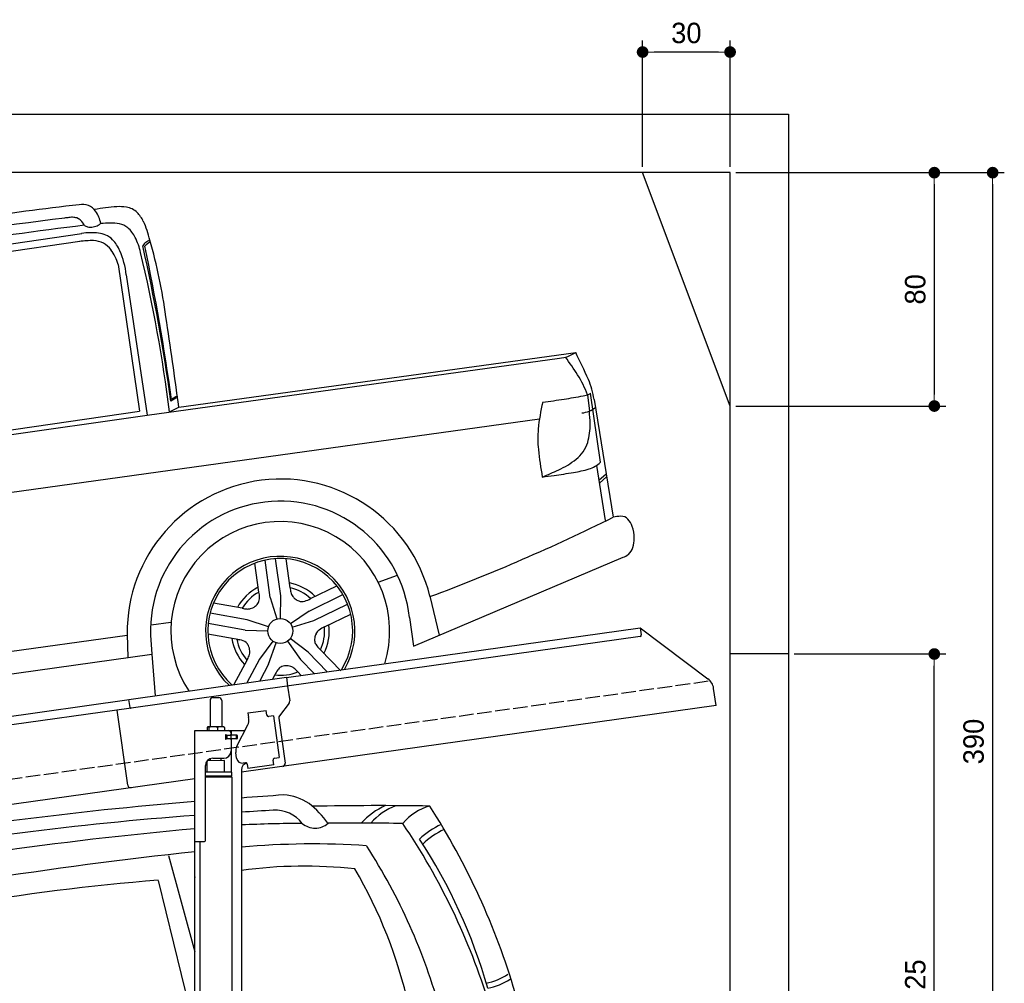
# Model space of a CAD drawing. Extents: x -311 to 6440, y -844 to 6274.
# Tile 6 of 6: x 3064 to 6440, y 2971 to 6274. Entities that reach past the tile are written whole.
import ezdxf

# ---------------------------------------------------------------- set-up
doc = ezdxf.new("R2010")
doc.units = 0
doc.header["$LTSCALE"] = 10
doc.header["$MEASUREMENT"] = 0
doc.linetypes.add('GEN3', pattern=[6.25, 5, -1.25])
doc.layers.get('0').update_dxf_attribs({"linetype": 'CONTINUOUS'})
doc.layers.get('DEFPOINTS').update_dxf_attribs({"linetype": 'CONTINUOUS'})
for name, color, linetype in [('3', 6, 'GEN3'), ('CAR', 1, 'CONTINUOUS'), ('SICHTBARE_KANTEN_DIN_', 7, 'CONTINUOUS')]:
    doc.layers.add(name, color=color, linetype=linetype)
doc.layers.add('AM_0', color=7, linetype='CONTINUOUS', lineweight=30)
doc.layers.add('AM_5', color=3, linetype='CONTINUOUS', lineweight=15)
doc.dimstyles.new('KLAUS_DXF', dxfattribs={"dimscale": 20, "dimtxt": 3.5, "dimasz": 2, "dimexe": 2, "dimexo": 1, "dimgap": 1.5, "dimtad": 1, "dimlfac": 0.1, "dimdsep": 46, "dimtxsty": 'Standard', "dimblk": 'DOT', "dimcen": 2, "dimclrd": 256, "dimclre": 256, "dimclrt": 2, "dimadec": 0, "dimazin": 0, "dimtfac": 1, "dimtmove": 2, "dimatfit": 3, "dimfxl": 1, "dimtolj": 1, "dimarcsym": 0})

# ---------------------------------------------------------------- blocks, each defined once
blk = doc.blocks.new('_DOT')
at = {"color": 0, "linetype": 'ByBlock'}
blk.add_line((-0.5, 0), (-1, 0), dxfattribs=at)
at = {"color": 0, "linetype": 'ByBlock', "const_width": 0.5}
blk.add_lwpolyline([(-0.25, 0, 1), (0.25, 0, 1)], format="xyb", close=True, dxfattribs=at)
blk = doc.blocks.new('*D5')
at = {"layer": 'AM_5', "lineweight": -2, "transparency": 16777216}
for p, q in [((5199.5, 5770), (5199.5, 6203.4)), ((5499.5, 5770), (5499.5, 6203.4)), ((5459.5, 6163.4), (5239.5, 6163.4))]:
    blk.add_line(p, q, dxfattribs=at)
at = {"layer": 'DEFPOINTS', "color": 0, "transparency": 16777216}
for p in [(5199.5, 6163.4), (5199.5, 5750), (5499.5, 5750)]:
    blk.add_point(p, dxfattribs=at)
at = {"layer": 'AM_5', "lineweight": -2, "transparency": 16777216, "xscale": 40, "yscale": 40, "zscale": 40, "rotation": 180}
blk.add_blockref('_DOT', (5199.5, 6163.4), dxfattribs=at)
at = {"layer": 'AM_5', "lineweight": -2, "transparency": 16777216, "xscale": 40, "yscale": 40, "zscale": 40}
blk.add_blockref('_DOT', (5499.5, 6163.4), dxfattribs=at)
at = {"layer": 'AM_5', "color": 2, "transparency": 16777216, "insert": (5349.5, 6228.4), "char_height": 70, "attachment_point": 5}
blk.add_mtext('\\A1;30', dxfattribs=at)
blk = doc.blocks.new('*D7')
at = {"layer": 'AM_5', "lineweight": -2, "transparency": 16777216}
for p, q in [((5519.5, 5750), (6239.5, 5750)), ((6199.5, 5710), (6199.5, 4990)), ((5519.5, 4950), (6239.5, 4950))]:
    blk.add_line(p, q, dxfattribs=at)
at = {"layer": 'DEFPOINTS', "color": 0, "transparency": 16777216}
for p in [(5499.5, 5750), (5499.5, 4950), (6199.5, 4950)]:
    blk.add_point(p, dxfattribs=at)
at = {"layer": 'AM_5', "lineweight": -2, "transparency": 16777216, "xscale": 40, "yscale": 40, "zscale": 40}
for p, rotation in [((6199.5, 5750), 90), ((6199.5, 4950), 270)]:
    blk.add_blockref('_DOT', p, dxfattribs=dict(at, rotation=rotation))
at = {"layer": 'AM_5', "color": 2, "transparency": 16777216, "insert": (6134.5, 5350), "char_height": 70, "attachment_point": 5, "rotation": 90}
blk.add_mtext('\\A1;80', dxfattribs=at)
blk = doc.blocks.new('*D10')
at = {"layer": 'AM_5', "lineweight": -2, "transparency": 16777216}
for p, q in [((5719.5, 4100), (6239.5, 4100)), ((6199.5, 1890), (6199.5, 4060)), ((6219.5, 1850), (6239.5, 1850))]:
    blk.add_line(p, q, dxfattribs=at)
at = {"layer": 'DEFPOINTS', "color": 0, "transparency": 16777216}
for p in [(5699.5, 4100), (6199.5, 4100), (6199.5, 1850)]:
    blk.add_point(p, dxfattribs=at)
at = {"layer": 'AM_5', "lineweight": -2, "transparency": 16777216, "xscale": 40, "yscale": 40, "zscale": 40}
for p, rotation in [((6199.5, 4100), 90), ((6199.5, 1850), 270)]:
    blk.add_blockref('_DOT', p, dxfattribs=dict(at, rotation=rotation))
at = {"layer": 'AM_5', "color": 2, "transparency": 16777216, "insert": (6134.5, 2975), "char_height": 70, "attachment_point": 5, "rotation": 90}
blk.add_mtext('\\A1;225', dxfattribs=at)
blk = doc.blocks.new('*D13')
at = {"layer": 'AM_5', "lineweight": -2, "transparency": 16777216}
for p, q in [((5519.5, 5750), (6439.5, 5750)), ((6399.5, 5710), (6399.5, 1890)), ((6019.5, 1850), (6439.5, 1850))]:
    blk.add_line(p, q, dxfattribs=at)
at = {"layer": 'DEFPOINTS', "color": 0, "transparency": 16777216}
for p in [(5499.5, 5750), (5999.5, 1850), (6399.5, 1850)]:
    blk.add_point(p, dxfattribs=at)
at = {"layer": 'AM_5', "lineweight": -2, "transparency": 16777216, "xscale": 40, "yscale": 40, "zscale": 40}
for p, rotation in [((6399.5, 5750), 90), ((6399.5, 1850), 270)]:
    blk.add_blockref('_DOT', p, dxfattribs=dict(at, rotation=rotation))
at = {"layer": 'AM_5', "color": 2, "transparency": 16777216, "insert": (6334.5, 3800), "char_height": 70, "attachment_point": 5, "rotation": 90}
blk.add_mtext('\\A1;390', dxfattribs=at)
blk = doc.blocks.new('Car195K_OG')
at = {"layer": 'CAR'}
for p, q in [((23121, 2973.4), (23649.1, 3051.7)), ((23642.7, 3024.1), (23249, 2965.9)), ((23773.2, 2944.6), (23846.3, 2442.1)), ((23801.5, 2909.9), (23872.7, 2429)), ((23981.4, 2455.9), (25342.2, 2643.7)), ((23872.7, 2429), (25286.3, 2623.8)), ((25382.1, 2498.3), (25388.9, 2442.7)), ((25427.3, 2267.1), (25392.5, 2503.5)), ((25405, 2482), (25470.3, 2078.4)), ((23311.6, 2364.5), (23846.3, 2442.1)), ((23949.2, 2439.5), (23981.4, 2455.9)), ((22118.2, 1984.9), (25217.9, 2415.7)), ((22179.4, 2187.5), (23872.7, 2429)), ((25412.9, 2255.8), (25442.6, 2067.6)), ((25421.9, 2205.8), (25446.2, 2227.7)), ((25423.5, 2195.2), (25447.8, 2217.1)), ((24295.1, 1804), (24277.1, 1931.4)), ((24330.7, 1809), (24312.8, 1936.5)), ((24363.1, 1837), (24349.2, 1936.2)), ((24785.6, 1637.2), (25504.9, 1941.4)), ((24256.2, 1821.9), (24242.2, 1921.2)), ((24665.2, 1855.9), (24730.7, 1880.5)), ((24433.4, 1799.6), (24523.5, 1843.5)), ((24295.1, 1804), (24317.1, 1730)), ((24329.9, 1731.8), (24330.7, 1809)), ((24428.4, 1757.1), (24544.1, 1813.5)), ((24842.3, 1807.7), (24873.5, 1674.5)), ((24198.9, 1766.6), (24100.2, 1784)), ((24428.4, 1757.1), (24364.8, 1713.2)), ((24444.2, 1724.7), (24559.8, 1781.1)), ((24215.4, 1727.2), (24088.7, 1749.5)), ((24288.6, 1702.5), (24215.4, 1727.2)), ((24370.5, 1701.6), (24444.2, 1724.7)), ((24480.8, 1702.5), (24570.9, 1746.5)), ((24771.9, 1735.3), (24785.6, 1637.2)), ((23886.7, 1710.4), (23954.3, 1719)), ((24209.2, 1691.7), (24082.5, 1714)), ((24209.2, 1691.7), (24286.4, 1689.8)), ((22114, 1440), (23804.5, 1674.5)), ((23804.4, 1677.9), (23806.6, 1597.7)), ((23884.8, 1674), (23889.5, 1609.7)), ((24190.8, 1658.4), (24081.4, 1677.7)), ((24180.2, 1660.3), (24184.8, 1659.4)), ((24184.8, 1659.4), (24190.8, 1658.4)), ((24303.8, 1654.2), (24257.7, 1592.2)), ((24425, 1615.7), (24363.6, 1662.6)), ((24289.5, 1575.3), (24315.1, 1648.2)), ((24354.4, 1653.7), (24399.1, 1590.7)), ((24466.9, 1624.1), (24536.6, 1552)), ((22049.2, 1351.9), (23889.5, 1609.7)), ((23889.5, 1609.7), (23900, 1467)), ((24216, 1590.4), (24170.6, 1505)), ((24257.7, 1592.2), (24214.6, 1511.2)), ((24399.1, 1590.7), (24445.5, 1542.7)), ((24425, 1615.7), (24489.6, 1548.8)), ((24289.5, 1575.3), (24258.7, 1517.4)), ((24310.4, 1538), (24302.8, 1523.6)), ((24315.5, 1547.5), (24315.5, 1547.5)), ((24389.3, 1549.1), (24401.4, 1536.5))]:
    blk.add_line(p, q, dxfattribs=at)
blk.add_circle((24329.4, 1688.8), 43, dxfattribs=at)
for centre, radius, start, end in [((24725.5, -6417.7), 9629, 96.47446, 100.85339), ((23649.3, 3077.1), 73.4, 72.0898, 97.6069), ((23650, 3094.4), 56.9, 35.9086, 67.3631), ((23832.5, 2323.2), 822.5, 94.426, 99.8167), ((23777.6, 2991.2), 152.2, 80.9074, 93.2384), ((23792.1, 3075.4), 66.8, 45.6842, 81.7861), ((23634, 2858.3), 249.5, 96.8777, 100.1641), ((23616, 3021.3), 85.5, 85.9946, 97.9359), ((23619.3, 3068.3), 38.4, 65.5879, 86.0234), ((23621.7, 3072.3), 92.9, 8.1919, 36.7067), ((23759.7, 3045.6), 110.8, 25.2971, 44.499), ((25070.3, -9124.1), 12317.2, 96.90144, 99.99265), ((26225.5, -17672.4), 20910, 97.05182, 98.40228), ((23619.1, 3070.4), 36.5, 43.8646, 64.7121), ((23571.1, 3022.9), 104.1, 32.7935, 44.4029), ((23680.9, 3113.3), 40.8, 236.7299, 252.2157), ((23679.7, 3115.2), 42.2, 254.5709, 281.4228), ((23677.8, 3128.9), 56, 280.5355, 299.3451), ((23656.4, 3163.5), 96.7, 300.338, 306.2448), ((24992.5, -27275.5), 30388, 92.35054, 92.41212), ((23751.8, 2946.5), 140.6, 79.1301, 92.2727), ((23766, 3022.2), 63.5, 49.8976, 78.8423), ((23558.5, 2950.6), 333.3, 13.5316, 25.2706), ((23681.2, 2826.2), 227.8, 83.6924, 98.3399), ((23693.9, 2957.4), 96, 67.0925, 82.6238), ((23701.6, 2978.4), 73.7, 44.3659, 66.3045), ((23739.3, 2993.6), 102.6, 25.6956, 48.8006), ((23619.1, 2931.2), 238, 13.3074, 26.6844), ((23681.1, 2759.7), 267.2, 88.2709, 98.5554), ((23687.6, 2951), 75.8, 35.4766, 88.7967), ((23675.9, 2952.7), 110.1, 33.0246, 44.5609), ((23635.1, 2926), 158.8, 24.3684, 33.0808), ((23887.9, 2992), 34.5, 123.6947, 150.1279), ((17572.8, 1598.4), 6441.6, 7.83556, 12.65201), ((23985.5, 2871.9), 182.2, 123.8481, 131.5184), ((16913.2, 1530.4), 7106.9, 7.69928, 12.003), ((23911.8, 2953.6), 79.8, 111.4449, 122.6702), ((21876.5, 2471.8), 2081.9, 8.1279, 15.5124), ((23634.9, 2909.8), 142.6, 14.1152, 37.0506), ((23504.4, 2874.6), 299.2, 6.7816, 23.0043), ((19067.5, 1841.9), 4918.1, 6.9798, 13.4516), ((3868, -234.4), 20292.5, 7.61845, 8.50319), ((25277.4, 2737.4), 113.9, 274.4979, 304.6598), ((19320.8, -258.7), 6684.3, 24.85685, 25.73491), ((24475.6, 2009.6), 1035.8, 32.5449, 36.6162), ((25068, 2387.6), 333.1, 19.424, 32.5525), ((25106.2, 2436.6), 302.2, 8.6549, 22.2609), ((25352.2, 2585.8), 92.4, 279.5157, 293.1633), ((25383.2, 2513), 13.3, 293.7852, 314.5208), ((24013.3, 2397.8), 98.4, 111.6743, 126.8161), ((24034.6, 2357.7), 147.5, 113.2074, 122.0972), ((25942.2, 2306.9), 732.4, 166.8492, 174.193), ((25053.2, 4029.9), 1566.2, 276.4431, 279.1472), ((25022.3, 4325), 1862.6, 278.6443, 280.6814), ((25354, 2524), 88.5, 276.2862, 308.9628), ((24890.6, 2391.9), 500.9, 0.8296, 5.8111), ((25188, 2392.5), 203.5, 343.5756, 1.8745), ((25594, 2348.5), 381.8, 175.1142, 185.6841), ((25270.7, 2370.7), 118.1, 307.9631, 342.404), ((26340.9, 2425.2), 1132.6, 185.8029, 190.6157), ((25161.6, 2508.3), 293.7, 294.5805, 308.219), ((25357.4, 2342.6), 102.8, 287.1634, 312.7722), ((24805, 3250.7), 1117.2, 292.2247, 295.3737), ((24945.3, 4549.5), 2349.8, 277.8917, 279.53), ((25284.5, 2575.9), 347.3, 278.2404, 287.2987), ((24330.8, 1683.2), 526.4, 13.6855, 180.5716), ((24401.2, 8420.5), 6258.8, 277.58739, 277.95954), ((24329.4, 1688.8), 444.9, 6.0029, 181.8997), ((24329.4, 1688.8), 375.1, 342.6049, 213.2261), ((22517.5, 8033.8), 6647.2, 290.47429, 296.3734), ((25500.6, 1955.7), 126.4, 91.5686, 103.8722), ((25497.5, 2049.1), 32.9, 44.6103, 90.5785), ((25474, 2026.9), 65.2, 18.3609, 44.0278), ((25423.4, 2008.1), 119.2, 359.0927, 19.2704), ((25439.5, 2006.5), 103, 342.2868, 359.8428), ((25486.5, 1990.6), 53.5, 313.033, 343.2157), ((24329.4, 1688.8), 256, 329.0759, 226.637), ((24329.4, 1688.8), 248.2, 327.6097, 228.0879), ((25488, 1992.9), 54.2, 288.1479, 310.1389), ((24329.4, 1688.8), 167.9, 116.7612, 151.2388), ((24329.4, 1688.8), 167.9, 44.7612, 79.2388), ((24329.4, 1688.8), 152, 46.8141, 77.1859), ((24487.9, 1849.2), 125.4, 185.6208, 192.7363), ((24329.4, 1688.8), 152, 118.8141, 149.1859), ((24224.7, 1801), 33.4, 333.7468, 3.8019), ((24153.7, 1802.1), 104.4, 0.6272, 10.9408), ((24403.7, 1830.9), 39.2, 193.7941, 216.812), ((24410.2, 1835.3), 47.1, 216.3686, 230.9953), ((24408.8, 1833.3), 44.7, 230.8204, 248.5107), ((24404.1, 1821.7), 32.1, 248.6824, 268.6356), ((24403.2, 1824), 34.4, 270.1953, 286.918), ((24383, 1890.9), 104.3, 286.8381, 298.8895), ((24225.5, 1888.3), 124.5, 257.6814, 265.1534), ((24217.3, 1802.9), 38.8, 266.5628, 283.705), ((24215.2, 1810.8), 46.9, 283.9683, 307.0907), ((24219.9, 1805.2), 39.6, 306.4538, 331.4072), ((24490.2, 1659.4), 43, 130.4068, 153.292), ((24512.1, 1625.7), 82.9, 112.1642, 126.7908), ((24329.4, 1688.8), 152, 334.8141, 5.1859), ((24329.4, 1688.8), 167.9, 332.7612, 7.2388), ((24329.4, 1688.8), 167.9, 188.7612, 223.2388), ((24329.4, 1688.8), 152, 190.8141, 221.1859), ((24183.7, 1612.7), 46.2, 51.2646, 81.2434), ((24486.2, 1658.8), 39.4, 169.7821, 183.9694), ((24475.8, 1658.2), 29, 184.1677, 211.3441), ((24494.2, 1657.1), 47.5, 152.9007, 169.4201), ((24188.1, 1622.9), 35.7, 26.9866, 46.4496), ((24178.3, 1617.8), 46.8, 4.1107, 27.1242), ((24181.9, 1618.1), 43.1, 340.6045, 3.9805), ((24531.1, 1693.8), 94.7, 212.3506, 227.3756), ((24122.8, 1643.8), 107.4, 329.1316, 338.1496), ((24404.5, 1494.1), 103.8, 143.7217, 154.9669), ((24348.3, 1536.6), 33.3, 120.8621, 145.458), ((24349.2, 1531.9), 37.9, 92.4372, 118.4504), ((24350.1, 1522.3), 47.5, 70.7543, 93.0472), ((24352.9, 1530.3), 39, 53.8197, 70.6772), ((24317.1, 1487), 95.2, 40.691, 51.8177), ((24329.4, 1688.8), 152, 262.8141, 293.1859), ((24329.4, 1688.8), 167.9, 294.651, 295.2388)]:
    blk.add_arc(centre, radius, start, end, dxfattribs=at)
blk = doc.blocks.new('Car200VanEG')
at = {"layer": 'CAR'}
for p, q in [((29554, 5533), (29644.2, 5203.4)), ((29518.3, 5448.3), (29644.2, 4935.9)), ((29642.4, 5463.9), (29644.2, 5457.7))]:
    blk.add_line(p, q, dxfattribs=at)
for centre, radius, start, end in [((36132.4, -79851.1), 85815.3, 94.132158, 94.22895), ((29935.7, 5559.5), 182.1, 56.7316, 85.9018), ((30652, -6879.3), 12637.8, 94.57407, 100.23429), ((29817.6, 5437.9), 350, 36.1738, 51.4653), ((35546.6, -81008), 86879.7, 93.718007, 93.789795), ((29918.8, 5570.6), 118.3, 37.9475, 92.9239), ((30275.3, -6080.3), 11784.7, 89.15401, 91.10661), ((30397.6, 5476.5), 248.8, 113.6534, 137.4736), ((30415.6, 5492.7), 227, 111.2583, 138.0462), ((30496.6, 5529.2), 180.2, 105.2084, 140.7984), ((28349.5, 4356.1), 2494.8, 16.4595, 32.68), ((30440, -5246.2), 10945.8, 94.16954, 100.48914), ((30035.4, 448.2), 5195.2, 90.2568, 92.5509), ((30054.7, 5692.7), 65.1, 229.2026, 271.6116), ((30058.1, 5690), 62.5, 268.4923, 312.6784), ((30165.6, -5629.4), 11274.2, 89.02739, 90.33277), ((28414.3, 4332.6), 2343.4, 17.1714, 34.0046), ((30586.4, 5414), 245.7, 113.4045, 134.4434), ((30794.7, -7277.3), 12953.5, 95.09603, 101.31232), ((30593.9, 5402.8), 239.4, 113.3845, 134.7993), ((30052.5, 2876.9), 2696.3, 86.163, 95.2852), ((28852.8, 4566.2), 1867, 15.9234, 33.237), ((31358.1, -10357.5), 15995.8, 96.15089, 101.47013), ((28505.6, 4454.6), 2054.1, 15.3901, 32.7515), ((30019.2, 3912), 1585, 83.7303, 97.7956), ((28789.5, 4663.7), 1626.8, 12.5758, 30.4243), ((30034.9, -1376.9), 6844.8, 94.32835, 100.16386), ((30604, 5296.3), 203.8, 280.807, 303.8471), ((30606.7, 5287), 212.7, 281.2217, 303.651)]:
    blk.add_arc(centre, radius, start, end, dxfattribs=at)
blk.add_open_spline([(29642.4, 5463.9), (29643, 5464), (29643.6, 5464), (29644.2, 5464.1)], degree=3, dxfattribs=at)

msp = doc.modelspace()

# ---------------------------------------------------------------- linework, layer by layer
for p, q in [((-0.481, 5950.005), (5699.503, 5950.005)), ((5699.503, 5950.005), (5699.503, 1850.005)), ((5499.51, 4950.005), (5199.51, 5750.005)), ((3978.526, 4019.409), (5191.605, 4189.896)), ((5191.605, 4189.896), (5195.084, 4165.139)), ((5191.605, 4189.896), (5423.542, 4015.119)), ((5190.829, 4159.492), (3979.731, 3989.283)), ((5699.503, 4100.005), (5499.51, 4100.005)), ((3438.691, 3944.55), (3978.387, 4020.399)), ((3978.387, 4020.399), (3982.702, 3989.701)), ((3979.731, 3989.283), (3445.976, 3914.269)), ((3982.702, 3989.701), (3989.78, 3939.338)), ((3726.715, 3950.64), (3746.715, 3950.64)), ((5451.216, 3923.433), (5442.964, 3982.146)), ((959.991, 3595.181), (3438.83, 3943.559)), ((3442.588, 3916.822), (3438.691, 3944.55)), ((3716.715, 3940.64), (3716.715, 3850.64)), ((3756.715, 3940.64), (3756.715, 3850.64)), ((5451.216, 3923.433), (3824.715, 3694.844)), ((3987.863, 3931.928), (3954.55, 3887.719)), ((3445.976, 3914.269), (959.991, 3564.886)), ((3434.628, 3650.119), (3398.443, 3907.589)), ((3846.658, 3897.873), (3909.044, 3906.641)), ((3846.658, 3897.873), (3848.884, 3882.029)), ((3849.474, 3877.83), (3848.884, 3882.029)), ((3911.271, 3890.797), (3909.044, 3906.641)), ((3911.271, 3890.797), (3911.41, 3889.807)), ((3917.058, 3885.551), (3918.048, 3885.69)), ((3933.892, 3887.917), (3918.048, 3885.69)), ((3933.892, 3887.917), (3953.933, 3745.319)), ((3706.798, 3848.184), (3706.798, 3837.64)), ((3727.496, 3850.64), (3709.522, 3850.64)), ((3712.538, 3848.184), (3712.538, 3837.64)), ((3754.543, 3850.64), (3727.496, 3850.64)), ((3742.455, 3848.184), (3742.455, 3837.64)), ((3764.215, 3850.64), (3754.543, 3850.64)), ((3766.632, 3848.184), (3766.632, 3837.64)), ((3808.53, 3783.529), (3846, 3857.069)), ((3952.633, 3880.309), (3974.325, 3725.968)), ((3664.715, 3837.64), (3836.1, 3837.64)), ((3664.715, 3457.64), (3664.715, 3837.64)), ((3773.361, 3821.64), (3769.715, 3821.64)), ((3770.715, 3811.785), (3770.715, 3818.994)), ((3773.361, 3821.64), (3785.715, 3821.64)), ((3773.715, 3821.64), (3773.715, 3809.64)), ((3787.715, 3821.64), (3785.715, 3821.64)), ((3787.715, 3821.64), (3788.715, 3821.64)), ((3788.715, 3827.64), (3788.715, 3824.64)), ((3789.439, 3821.64), (3788.715, 3821.64)), ((3788.715, 3809.64), (3788.715, 3821.64)), ((3806.991, 3821.64), (3789.439, 3821.64)), ((3789.715, 3822.14), (3789.715, 3837.64)), ((3808.715, 3822.14), (3789.715, 3822.14)), ((3806.991, 3821.64), (3807.715, 3821.64)), ((3807.715, 3809.64), (3807.715, 3821.64)), ((3809.715, 3821.14), (3809.715, 3810.14)), ((3807.715, 3809.64), (3769.849, 3809.64)), ((3785.715, 3809.14), (3773.361, 3809.14)), ((3788.715, 3806.14), (3788.715, 3767.64)), ((3789.715, 3694.659), (3789.715, 3809.14)), ((3808.715, 3809.14), (3789.715, 3809.14)), ((3807.839, 3742.963), (3805.056, 3762.769)), ((3700.715, 3460.64), (3700.715, 3717.64)), ((3766.713, 3734.641), (3706.713, 3733.885)), ((3706.715, 3694.688), (3706.713, 3733.885)), ((3718.723, 3734.037), (3718.715, 3741.64)), ((3725.715, 3742.64), (3763.715, 3742.64)), ((3754.717, 3734.49), (3754.715, 3742.64)), ((3766.713, 3694.643), (3766.713, 3734.641)), ((3838.35, 3727.055), (3830.428, 3725.941)), ((3843.997, 3722.799), (3846.085, 3707.945)), ((3935.209, 3720.471), (3846.085, 3707.945)), ((3932.843, 3737.305), (3932.982, 3736.315)), ((3935.209, 3720.471), (3932.982, 3736.315)), ((3938.089, 3743.092), (3937.099, 3742.953)), ((3938.089, 3743.092), (3953.933, 3745.319)), ((3791.715, 3694.643), (3700.715, 3694.643)), ((3791.716, 3681.375), (3700.715, 3681.375)), ((3788.716, 3679.643), (3700.715, 3679.643)), ((3788.716, 3679.643), (3791.716, 3681.375)), ((3788.716, 3679.643), (3791.716, 3677.911)), ((3789.715, 3679.066), (3789.715, 3680.22)), ((3791.716, 3681.375), (3791.715, 3694.643)), ((3824.715, 3702.64), (3824.715, 2144.272)), ((3664.715, 3672.357), (959.991, 3292.233)), ((3791.716, 3677.911), (3700.715, 3677.911)), ((3791.699, 3677.911), (3791.812, 1671.652)), ((3664.715, 1587.64), (3664.715, 3457.64)), ((3664.715, 3457.64), (3697.715, 3457.64)), ((3681.711, 3457.64), (3681.812, 1671.629))]:
    msp.add_line(p, q)
msp.add_polyline3d([(3843.994, 3722.803, 0), (3843.994, 3722.803, 0), (3843.994, 3722.813, 0), (3843.994, 3722.823, 0), (3843.994, 3722.833, 0), (3843.994, 3722.833, 0), (3843.994, 3722.843, 0), (3843.994, 3722.853, 0), (3843.984, 3722.863, 0), (3843.984, 3722.863, 0), (3843.984, 3722.873, 0), (3843.984, 3722.883, 0), (3843.984, 3722.893, 0), (3843.984, 3722.903, 0), (3843.984, 3722.903, 0), (3843.984, 3722.913, 0), (3843.974, 3722.923, 0), (3843.974, 3722.933, 0), (3843.974, 3722.933, 0), (3843.974, 3722.943, 0), (3843.974, 3722.953, 0), (3843.974, 3722.963, 0), (3843.974, 3722.963, 0), (3843.974, 3722.973, 0), (3843.964, 3722.983, 0), (3843.964, 3722.993, 0), (3843.964, 3723.003, 0), (3843.964, 3723.003, 0), (3843.964, 3723.013, 0), (3843.964, 3723.023, 0), (3843.964, 3723.033, 0), (3843.954, 3723.033, 0), (3843.954, 3723.043, 0), (3843.954, 3723.053, 0), (3843.954, 3723.063, 0), (3843.954, 3723.063, 0), (3843.954, 3723.073, 0), (3843.944, 3723.083, 0), (3843.944, 3723.093, 0), (3843.944, 3723.103, 0), (3843.944, 3723.103, 0), (3843.944, 3723.113, 0), (3843.944, 3723.123, 0), (3843.944, 3723.133, 0), (3843.934, 3723.133, 0), (3843.934, 3723.143, 0), (3843.934, 3723.153, 0), (3843.934, 3723.163, 0), (3843.934, 3723.163, 0), (3843.934, 3723.173, 0), (3843.924, 3723.183, 0), (3843.924, 3723.193, 0), (3843.924, 3723.203, 0), (3843.924, 3723.203, 0), (3843.924, 3723.213, 0), (3843.924, 3723.223, 0), (3843.914, 3723.233, 0), (3843.914, 3723.233, 0), (3843.914, 3723.243, 0), (3843.914, 3723.253, 0), (3843.914, 3723.263, 0), (3843.904, 3723.273, 0), (3843.904, 3723.273, 0), (3843.904, 3723.283, 0), (3843.904, 3723.293, 0), (3843.904, 3723.303, 0), (3843.894, 3723.303, 0), (3843.894, 3723.313, 0), (3843.894, 3723.323, 0), (3843.894, 3723.333, 0), (3843.894, 3723.333, 0), (3843.894, 3723.343, 0), (3843.884, 3723.353, 0), (3843.884, 3723.363, 0), (3843.884, 3723.373, 0), (3843.884, 3723.373, 0), (3843.884, 3723.383, 0), (3843.874, 3723.393, 0), (3843.874, 3723.403, 0), (3843.874, 3723.403, 0), (3843.874, 3723.413, 0), (3843.864, 3723.423, 0), (3843.864, 3723.433, 0), (3843.864, 3723.433, 0), (3843.864, 3723.443, 0), (3843.864, 3723.453, 0), (3843.854, 3723.463, 0), (3843.854, 3723.473, 0), (3843.854, 3723.473, 0), (3843.854, 3723.483, 0), (3843.854, 3723.493, 0), (3843.844, 3723.503, 0), (3843.844, 3723.503, 0), (3843.844, 3723.513, 0), (3843.844, 3723.523, 0), (3843.834, 3723.533, 0), (3843.834, 3723.533, 0), (3843.834, 3723.543, 0), (3843.834, 3723.553, 0), (3843.824, 3723.563, 0), (3843.824, 3723.573, 0), (3843.824, 3723.573, 0), (3843.824, 3723.583, 0), (3843.824, 3723.593, 0), (3843.814, 3723.603, 0), (3843.814, 3723.603, 0), (3843.814, 3723.613, 0), (3843.814, 3723.623, 0), (3843.804, 3723.633, 0), (3843.804, 3723.633, 0), (3843.804, 3723.643, 0), (3843.804, 3723.653, 0), (3843.794, 3723.663, 0), (3843.794, 3723.673, 0), (3843.794, 3723.673, 0), (3843.794, 3723.683, 0), (3843.784, 3723.693, 0), (3843.784, 3723.703, 0), (3843.784, 3723.703, 0), (3843.784, 3723.713, 0), (3843.774, 3723.723, 0), (3843.774, 3723.733, 0), (3843.774, 3723.733, 0), (3843.764, 3723.743, 0), (3843.764, 3723.753, 0), (3843.764, 3723.763, 0), (3843.764, 3723.763, 0), (3843.754, 3723.773, 0)])
for centre, radius, start, end in [((5190.133, 4164.443), 5, 278, 8), ((5393.451, 3975.187), 50, 8, 53), ((3726.715, 3940.64), 10, 90, 180), ((3746.715, 3940.64), 10, 0, 90), ((3979.877, 3937.946), 10, 323, 8), ((3916.362, 3890.503), 5, 188, 278), ((3962.536, 3881.701), 10, 143, 188), ((3715.184, 3843.096), 9.808, 138.356376, 148.753006), ((3710.037, 3847.934), 2.754, 100.76608, 142.434274), ((3709.58, 3848.547), 2.094, 44.84476, 91.561935), ((3705.54, 3844.088), 8.108, 30.33762, 47.053163), ((3727.405, 3803.271), 47.367, 71.474333, 108.335359), ((3754.472, 3819.304), 31.336, 67.161985, 112.719952), ((3761.182, 3845.234), 6.199, 28.413387, 60.706774), ((3814.815, 3872.959), 35, 333, 8), ((3770.715, 3821.64), 1, 48.590378, 221.409622), ((3767.715, 3818.994), 3, 0, 41.409622), ((3773.361, 3824.64), 3, 228.590378, 270), ((3778.715, 3827.64), 10, 0, 90), ((3785.715, 3824.64), 3, 270, 0), ((3808.715, 3821.14), 1, 0, 90), ((3770.715, 3809.14), 1, 138.590378, 311.409622), ((3767.715, 3811.785), 3, 318.590378, 0), ((3773.361, 3806.14), 3, 90, 131.409622), ((3785.715, 3806.14), 3, 0, 90), ((3839.715, 3767.64), 35, 153, 188), ((3808.715, 3810.14), 1, 270, 0), ((3763.715, 3767.64), 25, 270, 0), ((3725.715, 3717.64), 25, 90, 180), ((3827.644, 3745.747), 20, 188, 278), ((3849.715, 3702.64), 25, 108.64725, 180), ((3839.046, 3722.103), 5, 19.536959, 98), ((3937.794, 3738.001), 5, 98, 188), ((3964.422, 3724.576), 10, 278, 8), ((3444.531, 3651.511), 10, 188, 278), ((3697.715, 3460.64), 3, 270, 0)]:
    msp.add_arc(centre, radius, start, end)
at = {"layer": '3'}
msp.add_line((423.4, 3304.675), (5430.808, 4008.42), dxfattribs=at)
at = {"layer": 'SICHTBARE_KANTEN_DIN_'}
for p, q in [((5499.51, 5750.005), (199.444, 5750.005)), ((5499.51, -349.995), (5499.51, 5750.005))]:
    msp.add_line(p, q, dxfattribs=at)
msp.add_arc((3445.559, 3917.24), 3, 188, 278, dxfattribs=at)

# ---------------------------------------------------------------- block references
at = {"layer": 'AM_0'}
for name, p in [('Car195K_OG', (-20371.967, 2490.11)), ('Car200VanEG', (-25979.454, -2124.214))]:
    msp.add_blockref(name, p, dxfattribs=at)

# ---------------------------------------------------------------- dimensions: what is measured, and where the dimension line sits
at = {"layer": 'AM_5'}
dim = msp.add_linear_dim(base=(5199.51, 6163.363), p1=(5499.51, 5750.005), p2=(5199.51, 5750.005), dimstyle='KLAUS_DXF', override={"dimtzin": 7}, dxfattribs=at)
dim.commit()
dim.dimension.update_dxf_attribs({"geometry": '*D5', "text_midpoint": (5349.51, 6228.363)})
for base, p1, p2, picture, middle in [((6199.51, 4950.005), (5499.51, 5750.005), (5499.51, 4950.005), '*D7', (6134.51, 5350.005)), ((6199.51, 4100.005), (6199.51, 1850.005), (5699.503, 4100.005), '*D10', (6134.51, 2975.005))]:
    dim = msp.add_linear_dim(base=base, p1=p1, p2=p2, angle=90, dimstyle='KLAUS_DXF', override={"dimtzin": 7}, dxfattribs=at)
    dim.commit()
    dim.dimension.update_dxf_attribs({"geometry": picture, "text_midpoint": middle})
dim = msp.add_linear_dim(base=(6399.51, 1850.005), p1=(5499.51, 5750.005), p2=(5999.51, 1850.005), angle=90, dimstyle='KLAUS_DXF', dxfattribs=at)
dim.commit()
dim.dimension.update_dxf_attribs({"geometry": '*D13', "text_midpoint": (6334.51, 3800.005)})

doc.saveas('drawing.dxf')
